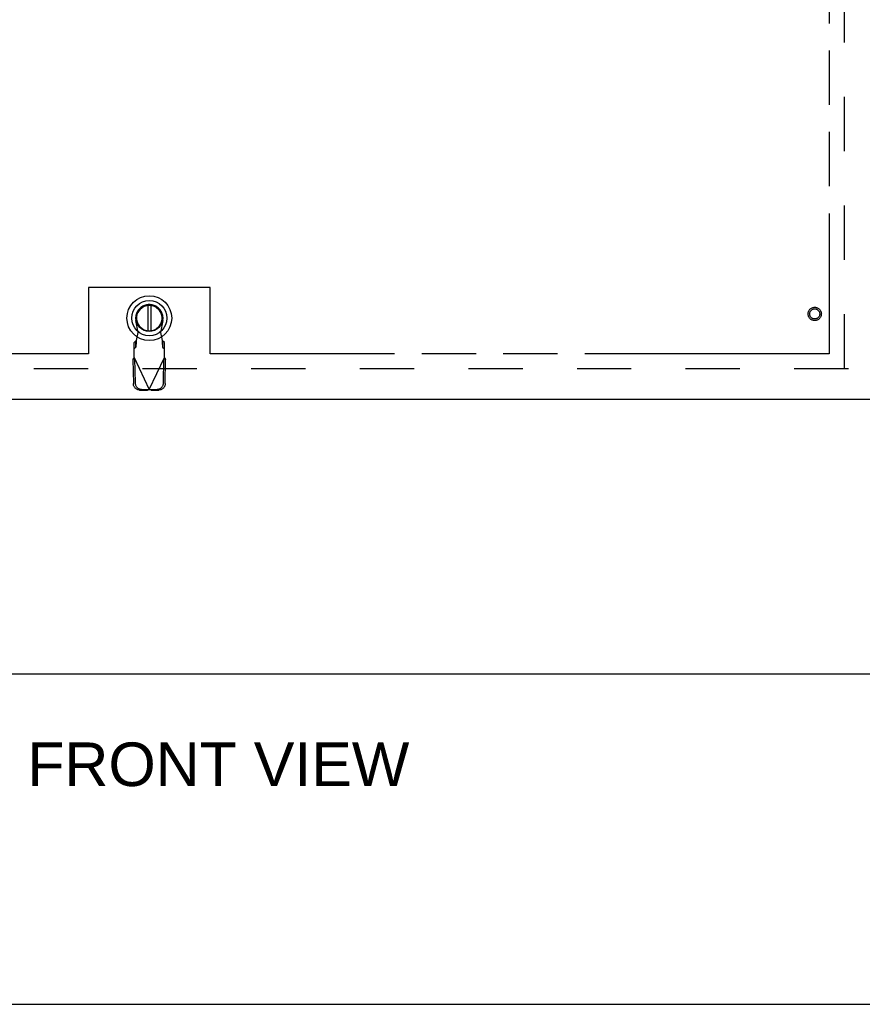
# Model space of a CAD drawing. Header units: inches. Extents: x 0 to 243, y 0 to 157.
# Tile 7 of 76: x 97 to 118, y 0 to 24. Entities that reach past the tile are written whole.
import ezdxf

# ---------------------------------------------------------------- set-up
doc = ezdxf.new("R2010")
doc.units = ezdxf.units.IN
doc.header["$LTSCALE"] = 13.357143
doc.header["$MEASUREMENT"] = 0
doc.linetypes.add('HIDDEN', pattern=[0.2, 0.1, -0.1])
doc.linetypes.add('PHANTOM', pattern=[0.8, 0.45, -0.05, 0.1, -0.05, 0.1, -0.05])
doc.layers.get('0').update_dxf_attribs({"linetype": 'CONTINUOUS'})
for name, color, linetype in [('02___PRT_ALL_AXES', 7, 'CONTINUOUS'), ('AVAILABLE_DOOR_SPACES', 7, 'CONTINUOUS'), ('DEFAULT_2', 8, 'HIDDEN'), ('DIMENSIONS', 7, 'CONTINUOUS')]:
    doc.layers.add(name, color=color, linetype=linetype)
doc.styles.get("Standard").update_dxf_attribs({"font": 'arial.ttf'})

msp = doc.modelspace()

# ---------------------------------------------------------------- linework, layer by layer
at = {"color": 7, "linetype": 'Continuous'}
for p, q in [((100.3307, 17.1865), (100.3307, 16.5615)), ((100.4095, 17.1865), (100.4095, 16.5615)), ((42.7664, 8.1234), (160.1624, 8.1234)), ((0, 0), (242.8571, 0))]:
    msp.add_line(p, q, dxfattribs=at)
at = {"color": 3, "linetype": 'Continuous'}
msp.add_line((118.7974, 14.8734), (81.9439, 14.8734), dxfattribs=at)
at = {"color": 7, "linetype": 'Continuous'}
for radius in [0.5512, 0.4331, 0.3287, 0.3169]:
    msp.add_circle((100.3701, 16.874), radius, dxfattribs=at)
msp.add_arc((100.3701, 16.874), 0.315, 280.07866, 259.92134, dxfattribs=at)
at = {"layer": '02___PRT_ALL_AXES', "color": 8, "linetype": 'HIDDEN'}
msp.add_circle((116.7354, 16.9774), 0.124, dxfattribs=at)
at = {"layer": 'AVAILABLE_DOOR_SPACES', "color": 4, "linetype": 'PHANTOM'}
for p, q in [((117.0894, 94.2484), (117.0894, 15.9984)), ((101.8706, 17.6234), (98.8706, 17.6234)), ((98.8706, 17.6234), (98.8706, 15.9984)), ((101.8706, 15.9984), (101.8706, 17.6234)), ((98.8706, 15.9984), (85.5269, 15.9984)), ((117.0894, 15.9984), (101.8706, 15.9984))]:
    msp.add_line(p, q, dxfattribs=at)
at = {"layer": 'DEFAULT_2', "color": 8, "linetype": 'HIDDEN'}
for p, q in [((117.4644, 15.6384), (117.4644, 94.6084)), ((100.0945, 16.5196), (100.0408, 16.814)), ((100.6993, 16.814), (100.6456, 16.5196)), ((100.0566, 16.3228), (100.0945, 16.5196)), ((100.6456, 16.5196), (100.6835, 16.3228)), ((100.0421, 16.3189), (99.996, 16.2773)), ((99.996, 15.9035), (99.996, 16.2773)), ((100.0421, 16.1638), (100.0421, 16.3189)), ((100.7441, 16.2773), (100.698, 16.3189)), ((100.698, 16.3189), (100.698, 16.1638)), ((100.7441, 15.9035), (100.7441, 16.2773)), ((99.996, 16.1222), (100.0421, 16.1638)), ((100.698, 16.1638), (100.7441, 16.1222)), ((99.9679, 15.8555), (100.0095, 15.8752)), ((99.9679, 15.8555), (99.978, 15.265)), ((99.996, 15.9035), (100.3701, 15.1161)), ((100.0095, 15.8752), (100.0196, 15.2847)), ((100.3701, 15.1161), (100.7441, 15.9035)), ((100.7206, 15.2847), (100.7306, 15.8752)), ((100.7306, 15.8752), (100.7722, 15.8555)), ((100.7621, 15.265), (100.7722, 15.8555)), ((117.5684, 15.6234), (82.6104, 15.6234)), ((100.1325, 15.1061), (100.3254, 15.1027)), ((100.1741, 15.1259), (100.367, 15.1225)), ((100.367, 15.1225), (100.3254, 15.1027)), ((100.3701, 15.1161), (100.3475, 15.1093)), ((100.3851, 15.1116), (100.3701, 15.1161)), ((100.3731, 15.1225), (100.566, 15.1259)), ((100.4147, 15.1027), (100.3731, 15.1225)), ((100.4, 15.1071), (100.3851, 15.1116)), ((100.4147, 15.1027), (100.4, 15.1071)), ((100.4147, 15.1027), (100.6076, 15.1061))]:
    msp.add_line(p, q, dxfattribs=at)
for points in [[(100.0421, 16.1638), (100.0431, 16.1674), (100.0442, 16.1725), (100.0452, 16.1791), (100.0462, 16.1872), (100.0473, 16.1966), (100.0483, 16.2072), (100.0494, 16.219), (100.0504, 16.2318), (100.0514, 16.2456), (100.0525, 16.2601), (100.0535, 16.2752), (100.0545, 16.2908), (100.0566, 16.3228)], [(100.0566, 16.3228), (100.0542, 16.3219), (100.0518, 16.321), (100.0494, 16.3202), (100.0469, 16.3196), (100.0445, 16.3191), (100.0421, 16.3189)], [(100.698, 16.3189), (100.6956, 16.3191), (100.6932, 16.3196), (100.6908, 16.3202), (100.6883, 16.321), (100.6859, 16.3219), (100.6835, 16.3228)], [(100.6835, 16.3228), (100.6845, 16.3067), (100.6866, 16.2752)], [(100.6866, 16.2752), (100.6877, 16.2601), (100.6887, 16.2456), (100.6897, 16.2318), (100.6908, 16.219), (100.6918, 16.2072), (100.6928, 16.1966), (100.6939, 16.1872), (100.6949, 16.1791), (100.6959, 16.1725), (100.697, 16.1674), (100.698, 16.1638)], [(99.9679, 15.8555), (99.9724, 15.8634), (99.977, 15.8714), (99.9817, 15.8794)], [(99.9817, 15.8794), (99.9912, 15.8954), (99.996, 15.9035)], [(100.7441, 15.9035), (100.7536, 15.8874), (100.7584, 15.8794), (100.7631, 15.8714), (100.7677, 15.8634), (100.7722, 15.8555)], [(100.1325, 15.1061), (100.1175, 15.1071), (100.1028, 15.1096), (100.0882, 15.1136), (100.0741, 15.1191), (100.0605, 15.1258), (100.0476, 15.1339), (100.0355, 15.1433), (100.0243, 15.1538), (100.0141, 15.1653), (100.0051, 15.1777), (99.9972, 15.191), (99.9906, 15.2049), (99.9853, 15.2195), (99.9814, 15.2344), (99.979, 15.2496), (99.978, 15.265)], [(100.0196, 15.2847), (100.0206, 15.2693), (100.023, 15.2542), (100.0269, 15.2392), (100.0322, 15.2247), (100.0388, 15.2107), (100.0467, 15.1975), (100.0557, 15.185), (100.0659, 15.1735), (100.0771, 15.163), (100.0892, 15.1537), (100.1021, 15.1456), (100.1157, 15.1388), (100.1298, 15.1334), (100.1444, 15.1294), (100.1591, 15.1269), (100.1741, 15.1259)], [(100.566, 15.1259), (100.581, 15.1269), (100.5958, 15.1294), (100.6103, 15.1334), (100.6244, 15.1388), (100.638, 15.1456), (100.6509, 15.1537), (100.663, 15.163), (100.6742, 15.1735), (100.6844, 15.185), (100.6935, 15.1975), (100.7013, 15.2107), (100.708, 15.2247), (100.7132, 15.2392), (100.7171, 15.2542), (100.7195, 15.2693), (100.7206, 15.2847)], [(100.7621, 15.265), (100.7611, 15.2496), (100.7587, 15.2344), (100.7548, 15.2195), (100.7495, 15.2049), (100.7429, 15.191), (100.735, 15.1777), (100.726, 15.1653), (100.7158, 15.1538), (100.7046, 15.1433), (100.6925, 15.1339), (100.6796, 15.1258), (100.666, 15.1191), (100.6519, 15.1136), (100.6373, 15.1096), (100.6226, 15.1071), (100.6076, 15.1061)], [(100.3475, 15.1093), (100.3327, 15.1049), (100.3254, 15.1027)]]:
    msp.add_lwpolyline(points, dxfattribs=at)
for radius in [0.1635, 0.124]:
    msp.add_circle((116.7354, 16.9774), radius, dxfattribs=at)
msp.add_arc((100.3701, 16.8739), 0.3346, 349.67298, 190.32702, dxfattribs=at)

# ---------------------------------------------------------------- texts
at = {"layer": 'DIMENSIONS', "color": 2, "linetype": 'Continuous', "insert": (102.0675, 6.4388), "char_height": 1.07143, "width": 9.375996, "attachment_point": 2, "line_spacing_factor": 0.9}
msp.add_mtext('FRONT VIEW', dxfattribs=at)

doc.saveas('drawing.dxf')
